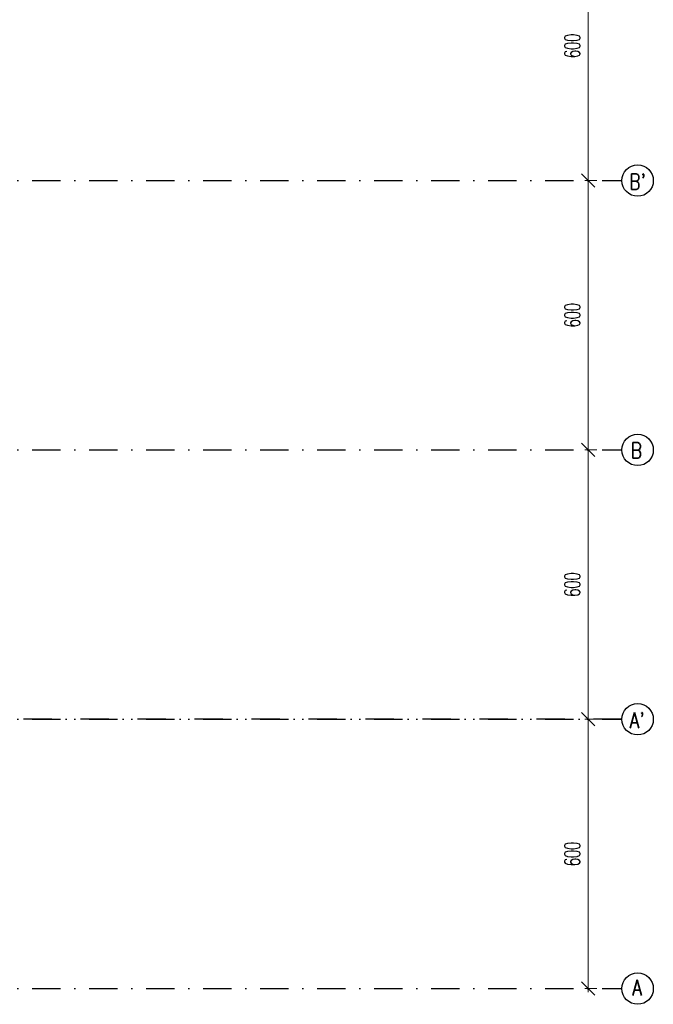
# Model space of a CAD drawing. Header units: centimetres. Extents: x -10702 to 24628, y -4437 to 19798.
# Tile 49 of 92: x 13814 to 15227, y 4965 to 7158. Entities that reach past the tile are written whole.
import ezdxf

# ---------------------------------------------------------------- set-up
doc = ezdxf.new("R2010")
doc.units = ezdxf.units.CM
doc.header["$PDMODE"] = 35
doc.header["$PDSIZE"] = 0.1
doc.linetypes.add('Osie rzutów$0$DASHDOT2', pattern=[12.7, 6.35, -3.175, 0, -3.175])
doc.layers.get('0').update_dxf_attribs({"color": 8})
doc.layers.get('DEFPOINTS').update_dxf_attribs({"color": 8})
doc.layers.add('Osie rzutów$0$ARCH_INFO_OSIE_IST', color=8, linetype='Osie rzutów$0$DASHDOT2')
doc.layers.add('Osie rzutów$0$ARCH_INFO_OSIE_OPISY_IST', color=8, linetype='Continuous')
doc.layers.add('Osie rzutów$0$ARCH_INFO_WYMIARY', color=8, linetype='Continuous', lineweight=9)
doc.styles.add('Osie rzutów$0$ROMANS-250-CM', font='romans.shx', dxfattribs={"width": 0.8, "height": 50})
doc.styles.add('Osie rzutów$0$wymiary_cuprum', font='Romans.shx', dxfattribs={"width": 0.6})
doc.dimstyles.new('Osie rzutów$0$ARCH_ CT', dxfattribs={"dimtxt": 20, "dimasz": 20, "dimexe": 12, "dimexo": 20, "dimgap": 5, "dimtad": 1, "dimdec": 1, "dimrnd": 0.5, "dimzin": 9, "dimdsep": 46, "dimtxsty": 'Osie rzutów$0$wymiary_cuprum', "dimblk": 'Osie rzutów$0$_Oblique', "dimcen": 8, "dimdle": 12, "dimclrd": 256, "dimclre": 256, "dimclrt": 55, "dimadec": 1, "dimazin": 0, "dimtfac": 1, "dimtdec": 1, "dimtmove": 1, "dimatfit": 2, "dimldrblk": 'Osie rzutów$0$_Dot', "dimfxl": 0, "dimtolj": 1, "dimtzin": 0, "dimlwd": -1, "dimlwe": -1, "dimarcsym": 0})

# ---------------------------------------------------------------- blocks, each defined once
blk = doc.blocks.new('Osie rzutów$0$_Oblique')
at = {"color": 0, "linetype": 'ByBlock', "lineweight": -2}
blk.add_line((-0.5, -0.5), (0.5, 0.5), dxfattribs=at)
blk = doc.blocks.new('*D74')
at = {"layer": 'DEFPOINTS', "color": 0}
for p in [(15115.5, 7400), (15081.5, 6800), (15115.5, 6800)]:
    blk.add_point(p, dxfattribs=at)
at = {"layer": 'Osie rzutów$0$ARCH_INFO_WYMIARY'}
for p, q in [((15100.5, 7400), (15073.5, 7400)), ((15081.5, 7408), (15081.5, 6792)), ((15100.5, 6800), (15073.5, 6800))]:
    blk.add_line(p, q, dxfattribs=at)
at = {"layer": 'Osie rzutów$0$ARCH_INFO_WYMIARY', "xscale": 30, "yscale": 30, "zscale": 30}
for p, rotation in [((15081.5, 7400), 90), ((15081.5, 6800), 270)]:
    blk.add_blockref('Osie rzutów$0$_Oblique', p, dxfattribs=dict(at, rotation=rotation))
at = {"layer": 'Osie rzutów$0$ARCH_INFO_WYMIARY', "color": 55, "insert": (15046, 7100), "char_height": 35, "attachment_point": 5, "rotation": 90, "style": 'Osie rzutów$0$wymiary_cuprum'}
blk.add_mtext('\\A1;600', dxfattribs=at)
blk = doc.blocks.new('Osie rzutów$0$_Dot')
at = {"color": 0, "linetype": 'ByBlock', "lineweight": -2}
blk.add_line((-0.5, 0), (-1, 0), dxfattribs=at)
at = {"color": 0, "linetype": 'ByBlock', "const_width": 0.5}
blk.add_lwpolyline([(-0.25, 0, 1), (0.25, 0, 1)], format="xyb", close=True, dxfattribs=at)
blk = doc.blocks.new('*D75')
at = {"layer": 'DEFPOINTS', "color": 0}
for p in [(15115.5, 6800), (15081.5, 6200), (15115.5, 6200)]:
    blk.add_point(p, dxfattribs=at)
at = {"layer": 'Osie rzutów$0$ARCH_INFO_WYMIARY'}
for p, q in [((15100.5, 6800), (15073.5, 6800)), ((15081.5, 6808), (15081.5, 6192)), ((15100.5, 6200), (15073.5, 6200))]:
    blk.add_line(p, q, dxfattribs=at)
at = {"layer": 'Osie rzutów$0$ARCH_INFO_WYMIARY', "xscale": 30, "yscale": 30, "zscale": 30}
for p, rotation in [((15081.5, 6800), 90), ((15081.5, 6200), 270)]:
    blk.add_blockref('Osie rzutów$0$_Oblique', p, dxfattribs=dict(at, rotation=rotation))
at = {"layer": 'Osie rzutów$0$ARCH_INFO_WYMIARY', "color": 55, "insert": (15046, 6500), "char_height": 35, "attachment_point": 5, "rotation": 90, "style": 'Osie rzutów$0$wymiary_cuprum'}
blk.add_mtext('\\A1;600', dxfattribs=at)
blk = doc.blocks.new('*D76')
at = {"layer": 'DEFPOINTS', "color": 0}
for p in [(15115.5, 6200), (15081.5, 5600), (15115.5, 5600)]:
    blk.add_point(p, dxfattribs=at)
at = {"layer": 'Osie rzutów$0$ARCH_INFO_WYMIARY'}
for p, q in [((15081.5, 6208), (15081.5, 5592)), ((15100.5, 6200), (15073.5, 6200)), ((15100.5, 5600), (15073.5, 5600))]:
    blk.add_line(p, q, dxfattribs=at)
at = {"layer": 'Osie rzutów$0$ARCH_INFO_WYMIARY', "xscale": 30, "yscale": 30, "zscale": 30}
for p, rotation in [((15081.5, 6200), 90), ((15081.5, 5600), 270)]:
    blk.add_blockref('Osie rzutów$0$_Oblique', p, dxfattribs=dict(at, rotation=rotation))
at = {"layer": 'Osie rzutów$0$ARCH_INFO_WYMIARY', "color": 55, "insert": (15046, 5900), "char_height": 35, "attachment_point": 5, "rotation": 90, "style": 'Osie rzutów$0$wymiary_cuprum'}
blk.add_mtext('\\A1;600', dxfattribs=at)
blk = doc.blocks.new('*D77')
at = {"layer": 'DEFPOINTS', "color": 0}
for p in [(15115.5, 5600), (15081.5, 5000), (15115.5, 5000)]:
    blk.add_point(p, dxfattribs=at)
at = {"layer": 'Osie rzutów$0$ARCH_INFO_WYMIARY'}
for p, q in [((15100.5, 5600), (15073.5, 5600)), ((15081.5, 5608), (15081.5, 4992)), ((15100.5, 5000), (15073.5, 5000))]:
    blk.add_line(p, q, dxfattribs=at)
at = {"layer": 'Osie rzutów$0$ARCH_INFO_WYMIARY', "xscale": 30, "yscale": 30, "zscale": 30}
for p, rotation in [((15081.5, 5600), 90), ((15081.5, 5000), 270)]:
    blk.add_blockref('Osie rzutów$0$_Oblique', p, dxfattribs=dict(at, rotation=rotation))
at = {"layer": 'Osie rzutów$0$ARCH_INFO_WYMIARY', "color": 55, "insert": (15046, 5300), "char_height": 35, "attachment_point": 5, "rotation": 90, "style": 'Osie rzutów$0$wymiary_cuprum'}
blk.add_mtext('\\A1;600', dxfattribs=at)
blk = doc.blocks.new('Osie rzutów')
at = {"layer": 'Osie rzutów$0$ARCH_INFO_OSIE_IST', "ltscale": 10}
for p, q in [((4436.04, 6800), (15156.54, 6800)), ((4436.04, 6200), (15156.54, 6200)), ((4436.04, 5600), (15156.54, 5600)), ((15156.54, 5600), (12415.5, 5600)), ((4436.04, 5000), (15156.54, 5000))]:
    blk.add_line(p, q, dxfattribs=at)
at = {"layer": 'Osie rzutów$0$ARCH_INFO_OSIE_OPISY_IST'}
for centre in [(15191.54, 6800), (15191.54, 6200), (15191.54, 5600), (15191.54, 5000)]:
    blk.add_circle(centre, 35, dxfattribs=at)
at = {"layer": 'Osie rzutów$0$ARCH_INFO_OSIE_OPISY_IST', "style": 'Osie rzutów$0$ROMANS-250-CM', "width": 0.8}
for s, p in [("B'", (15172.94, 6780.02)), ('B', (15176.22, 6181.25)), ("A'", (15173.73, 5580.3)), ('A', (15179.9, 4984.7))]:
    blk.add_text(s, height=35, dxfattribs=at).set_placement(p)
at = {"layer": 'Osie rzutów$0$ARCH_INFO_WYMIARY'}
for base, p1, p2, picture, middle in [((15081.54, 6800), (15115.47, 7400), (15115.47, 6800), '*D74', (15046.04, 7100)), ((15081.54, 6200), (15115.47, 6800), (15115.47, 6200), '*D75', (15046.04, 6500)), ((15081.54, 5600), (15115.47, 6200), (15115.47, 5600), '*D76', (15046.04, 5900)), ((15081.54, 5000), (15115.47, 5600), (15115.47, 5000), '*D77', (15046.04, 5300))]:
    dim = blk.add_linear_dim(base=base, p1=p1, p2=p2, angle=270, dimstyle='Osie rzutów$0$ARCH_ CT', override={"dimtxt": 35, "dimasz": 30, "dimexe": 8, "dimexo": 15, "dimgap": 18, "dimdle": 8}, dxfattribs=at)
    dim.commit()
    dim.dimension.update_dxf_attribs({"geometry": picture, "text_midpoint": middle})

msp = doc.modelspace()

# ---------------------------------------------------------------- block references
at = {"layer": 'Osie rzutów$0$ARCH_INFO_OSIE_OPISY_IST'}
msp.add_blockref('Osie rzutów', (0, 0), dxfattribs=at)

doc.saveas('drawing.dxf')
